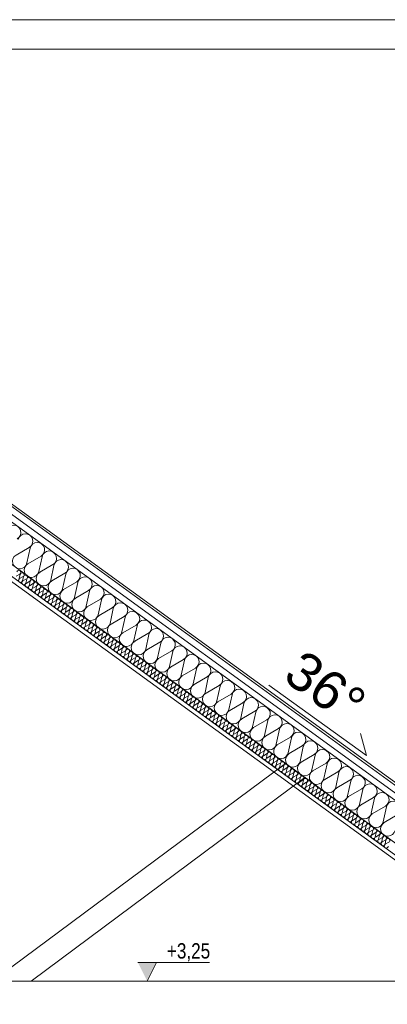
# Model space of a CAD drawing. Extents: x 5465377 to 5465550, y 5925276 to 5925338.
# Tile 161 of 182: x 5465436.9 to 5465438.82, y 5925333.31 to 5925338.45. Entities that reach past the tile are written whole.
import ezdxf

# ---------------------------------------------------------------- set-up
doc = ezdxf.new("R2010")
doc.units = 0
doc.header["$MEASUREMENT"] = 0
for name, color, linetype, lineweight in [('0_Nr_Pióra__141', 7, 'Continuous', 0), ('0_Nr_Pióra__142', 7, 'Continuous', 18), ('____rosliny_Nr_Pióra__141', 7, 'Continuous', 0), ('_ARCH_Sciany_Nr_Pióra__141', 7, 'Continuous', 0), ('_opisy_Nr_pióra__175_Nr_Pióra__148', 14, 'Continuous', 0), ('_opisy_Nr_pióra__2_Nr_Pióra__8', 12, 'Continuous', 35), ('C-DROGI-SYTUACJA-ETYKIETY_Nr_Pióra__141', 7, 'Continuous', 0)]:
    doc.layers.add(name, color=color, linetype=linetype, lineweight=lineweight)
doc.styles.add('GENERATED_STYLE_1', font='arial.ttf')
doc.styles.add('GENERATED_STYLE_4', font='arial.ttf')

# ---------------------------------------------------------------- blocks, each defined once
blk = doc.blocks.new('Izolacja cieplna 12_591', base_point=(5465440.0008, 5925333.2612))
at = {"layer": '____rosliny_Nr_Pióra__141', "linetype": 'Continuous'}
for p, q in [((5465436.9048, 5925335.554), (5465436.8858, 5925335.5428)), ((5465436.9016, 5925335.5314), (5465436.9063, 5925335.5529)), ((5465436.9221, 5925335.5414), (5465436.903, 5925335.5303)), ((5465436.9188, 5925335.5188), (5465436.9235, 5925335.5404)), ((5465436.9393, 5925335.5289), (5465436.9202, 5925335.5178)), ((5465436.936, 5925335.5063), (5465436.9407, 5925335.5279)), ((5465436.9565, 5925335.5164), (5465436.9375, 5925335.5053)), ((5465436.9532, 5925335.4938), (5465436.9579, 5925335.5154)), ((5465436.9737, 5925335.5039), (5465436.9547, 5925335.4928)), ((5465436.9704, 5925335.4813), (5465436.9751, 5925335.5029)), ((5465436.9909, 5925335.4914), (5465436.9719, 5925335.4803)), ((5465436.9876, 5925335.4688), (5465436.9924, 5925335.4904)), ((5465437.0081, 5925335.4789), (5465436.9891, 5925335.4678)), ((5465437.0049, 5925335.4563), (5465437.0096, 5925335.4779)), ((5465437.0253, 5925335.4664), (5465437.0063, 5925335.4553)), ((5465437.0221, 5925335.4438), (5465437.0268, 5925335.4654)), ((5465437.0426, 5925335.4539), (5465437.0235, 5925335.4428)), ((5465437.0393, 5925335.4313), (5465437.044, 5925335.4528)), ((5465437.0598, 5925335.4414), (5465437.0407, 5925335.4302)), ((5465437.0565, 5925335.4188), (5465437.0612, 5925335.4403)), ((5465437.077, 5925335.4289), (5465437.058, 5925335.4177)), ((5465437.0737, 5925335.4063), (5465437.0784, 5925335.4278)), ((5465437.0942, 5925335.4164), (5465437.0752, 5925335.4052)), ((5465437.0909, 5925335.3938), (5465437.0956, 5925335.4153)), ((5465437.1114, 5925335.4039), (5465437.0924, 5925335.3927)), ((5465437.1082, 5925335.3813), (5465437.1129, 5925335.4028)), ((5465437.1286, 5925335.3914), (5465437.1096, 5925335.3802)), ((5465437.1254, 5925335.3688), (5465437.1301, 5925335.3903)), ((5465437.1458, 5925335.3789), (5465437.1268, 5925335.3677)), ((5465437.1426, 5925335.3563), (5465437.1473, 5925335.3778)), ((5465437.1631, 5925335.3663), (5465437.144, 5925335.3552)), ((5465437.1598, 5925335.3437), (5465437.1645, 5925335.3653)), ((5465437.1803, 5925335.3538), (5465437.1612, 5925335.3427)), ((5465437.177, 5925335.3312), (5465437.1817, 5925335.3528)), ((5465437.1975, 5925335.3413), (5465437.1785, 5925335.3302)), ((5465437.1942, 5925335.3187), (5465437.1989, 5925335.3403)), ((5465437.2147, 5925335.3288), (5465437.1957, 5925335.3177)), ((5465437.2114, 5925335.3062), (5465437.2162, 5925335.3278)), ((5465437.2319, 5925335.3163), (5465437.2129, 5925335.3052)), ((5465437.2287, 5925335.2937), (5465437.2334, 5925335.3153)), ((5465437.2491, 5925335.3038), (5465437.2301, 5925335.2927)), ((5465437.2459, 5925335.2812), (5465437.2506, 5925335.3028)), ((5465437.2663, 5925335.2913), (5465437.2473, 5925335.2802)), ((5465437.2631, 5925335.2687), (5465437.2678, 5925335.2903)), ((5465437.2836, 5925335.2788), (5465437.2645, 5925335.2677)), ((5465437.2803, 5925335.2562), (5465437.285, 5925335.2777)), ((5465437.3008, 5925335.2663), (5465437.2817, 5925335.2551)), ((5465437.2975, 5925335.2437), (5465437.3022, 5925335.2652)), ((5465437.318, 5925335.2538), (5465437.299, 5925335.2426)), ((5465437.3147, 5925335.2312), (5465437.3194, 5925335.2527)), ((5465437.3352, 5925335.2413), (5465437.3162, 5925335.2301)), ((5465437.3319, 5925335.2187), (5465437.3367, 5925335.2402)), ((5465437.3524, 5925335.2288), (5465437.3334, 5925335.2176)), ((5465437.3492, 5925335.2062), (5465437.3539, 5925335.2277)), ((5465437.3696, 5925335.2163), (5465437.3506, 5925335.2051)), ((5465437.3664, 5925335.1937), (5465437.3711, 5925335.2152)), ((5465437.3869, 5925335.2038), (5465437.3678, 5925335.1926)), ((5465437.3836, 5925335.1812), (5465437.3883, 5925335.2027)), ((5465437.4041, 5925335.1912), (5465437.385, 5925335.1801)), ((5465437.4008, 5925335.1686), (5465437.4055, 5925335.1902)), ((5465437.4213, 5925335.1787), (5465437.4022, 5925335.1676)), ((5465437.418, 5925335.1561), (5465437.4227, 5925335.1777)), ((5465437.4385, 5925335.1662), (5465437.4195, 5925335.1551)), ((5465437.4352, 5925335.1436), (5465437.4399, 5925335.1652)), ((5465437.4557, 5925335.1537), (5465437.4367, 5925335.1426)), ((5465437.4524, 5925335.1311), (5465437.4572, 5925335.1527)), ((5465437.4729, 5925335.1412), (5465437.4539, 5925335.1301)), ((5465437.4697, 5925335.1186), (5465437.4744, 5925335.1402)), ((5465437.4901, 5925335.1287), (5465437.4711, 5925335.1176)), ((5465437.4869, 5925335.1061), (5465437.4916, 5925335.1277)), ((5465437.5074, 5925335.1162), (5465437.4883, 5925335.1051)), ((5465437.5041, 5925335.0936), (5465437.5088, 5925335.1152)), ((5465437.5246, 5925335.1037), (5465437.5055, 5925335.0926)), ((5465437.5213, 5925335.0811), (5465437.526, 5925335.1026)), ((5465437.5418, 5925335.0912), (5465437.5227, 5925335.08)), ((5465437.5385, 5925335.0686), (5465437.5432, 5925335.0901)), ((5465437.559, 5925335.0787), (5465437.54, 5925335.0675)), ((5465437.5557, 5925335.0561), (5465437.5604, 5925335.0776)), ((5465437.5762, 5925335.0662), (5465437.5572, 5925335.055)), ((5465437.5729, 5925335.0436), (5465437.5777, 5925335.0651)), ((5465437.5934, 5925335.0537), (5465437.5744, 5925335.0425)), ((5465437.5902, 5925335.0311), (5465437.5949, 5925335.0526)), ((5465437.6106, 5925335.0412), (5465437.5916, 5925335.03)), ((5465437.6074, 5925335.0186), (5465437.6121, 5925335.0401)), ((5465437.6279, 5925335.0287), (5465437.6088, 5925335.0175)), ((5465437.6246, 5925335.0061), (5465437.6293, 5925335.0276)), ((5465437.6451, 5925335.0161), (5465437.626, 5925335.005)), ((5465437.6418, 5925334.9935), (5465437.6465, 5925335.0151)), ((5465437.6623, 5925335.0036), (5465437.6432, 5925334.9925)), ((5465437.659, 5925334.981), (5465437.6637, 5925335.0026)), ((5465437.6795, 5925334.9911), (5465437.6605, 5925334.98)), ((5465437.6762, 5925334.9685), (5465437.6809, 5925334.9901)), ((5465437.6967, 5925334.9786), (5465437.6777, 5925334.9675)), ((5465437.6934, 5925334.956), (5465437.6982, 5925334.9776)), ((5465437.7139, 5925334.9661), (5465437.6949, 5925334.955)), ((5465437.7107, 5925334.9435), (5465437.7154, 5925334.9651)), ((5465437.7311, 5925334.9536), (5465437.7121, 5925334.9425)), ((5465437.7279, 5925334.931), (5465437.7326, 5925334.9526)), ((5465437.7484, 5925334.9411), (5465437.7293, 5925334.93)), ((5465437.7451, 5925334.9185), (5465437.7498, 5925334.9401)), ((5465437.7656, 5925334.9286), (5465437.7465, 5925334.9175)), ((5465437.7623, 5925334.906), (5465437.767, 5925334.9275)), ((5465437.7828, 5925334.9161), (5465437.7637, 5925334.9049)), ((5465437.7795, 5925334.8935), (5465437.7842, 5925334.915)), ((5465437.8, 5925334.9036), (5465437.781, 5925334.8924)), ((5465437.7967, 5925334.881), (5465437.8014, 5925334.9025)), ((5465437.8172, 5925334.8911), (5465437.7982, 5925334.8799)), ((5465437.8139, 5925334.8685), (5465437.8187, 5925334.89)), ((5465437.8344, 5925334.8786), (5465437.8154, 5925334.8674)), ((5465437.8312, 5925334.856), (5465437.8359, 5925334.8775)), ((5465437.8516, 5925334.8661), (5465437.8326, 5925334.8549)), ((5465437.8484, 5925334.8435), (5465437.8531, 5925334.865)), ((5465437.8689, 5925334.8536), (5465437.8498, 5925334.8424)), ((5465437.8656, 5925334.831), (5465437.8703, 5925334.8525)), ((5465437.8861, 5925334.841), (5465437.867, 5925334.8299)), ((5465437.8828, 5925334.8185), (5465437.8875, 5925334.84)), ((5465437.9033, 5925334.8285), (5465437.8843, 5925334.8174)), ((5465437.9, 5925334.8059), (5465437.9047, 5925334.8275)), ((5465437.9205, 5925334.816), (5465437.9015, 5925334.8049)), ((5465437.9172, 5925334.7934), (5465437.9219, 5925334.815)), ((5465437.9377, 5925334.8035), (5465437.9187, 5925334.7924)), ((5465437.9344, 5925334.7809), (5465437.9392, 5925334.8025)), ((5465437.9549, 5925334.791), (5465437.9359, 5925334.7799)), ((5465437.9517, 5925334.7684), (5465437.9564, 5925334.79)), ((5465437.9721, 5925334.7785), (5465437.9531, 5925334.7674)), ((5465437.9689, 5925334.7559), (5465437.9736, 5925334.7775)), ((5465437.9894, 5925334.766), (5465437.9703, 5925334.7549)), ((5465437.9861, 5925334.7434), (5465437.9908, 5925334.765)), ((5465438.0066, 5925334.7535), (5465437.9875, 5925334.7424)), ((5465438.0033, 5925334.7309), (5465438.008, 5925334.7524)), ((5465438.0238, 5925334.741), (5465438.0048, 5925334.7299)), ((5465438.0205, 5925334.7184), (5465438.0252, 5925334.7399)), ((5465438.041, 5925334.7285), (5465438.022, 5925334.7173)), ((5465438.0377, 5925334.7059), (5465438.0424, 5925334.7274)), ((5465438.0582, 5925334.716), (5465438.0392, 5925334.7048)), ((5465438.055, 5925334.6934), (5465438.0597, 5925334.7149)), ((5465438.0754, 5925334.7035), (5465438.0564, 5925334.6923)), ((5465438.0722, 5925334.6809), (5465438.0769, 5925334.7024)), ((5465438.0926, 5925334.691), (5465438.0736, 5925334.6798)), ((5465438.0894, 5925334.6684), (5465438.0941, 5925334.6899)), ((5465438.1099, 5925334.6785), (5465438.0908, 5925334.6673)), ((5465438.1066, 5925334.6559), (5465438.1113, 5925334.6774)), ((5465438.1271, 5925334.6659), (5465438.108, 5925334.6548)), ((5465438.1238, 5925334.6434), (5465438.1285, 5925334.6649)), ((5465438.1443, 5925334.6534), (5465438.1253, 5925334.6423)), ((5465438.141, 5925334.6308), (5465438.1457, 5925334.6524)), ((5465438.1615, 5925334.6409), (5465438.1425, 5925334.6298)), ((5465438.1582, 5925334.6183), (5465438.163, 5925334.6399)), ((5465438.1787, 5925334.6284), (5465438.1597, 5925334.6173)), ((5465438.1755, 5925334.6058), (5465438.1802, 5925334.6274)), ((5465438.1959, 5925334.6159), (5465438.1769, 5925334.6048)), ((5465438.1927, 5925334.5933), (5465438.1974, 5925334.6149)), ((5465438.2131, 5925334.6034), (5465438.1941, 5925334.5923)), ((5465438.2099, 5925334.5808), (5465438.2146, 5925334.6024)), ((5465438.2304, 5925334.5909), (5465438.2113, 5925334.5798)), ((5465438.2271, 5925334.5683), (5465438.2318, 5925334.5899)), ((5465438.2476, 5925334.5784), (5465438.2285, 5925334.5673)), ((5465438.2443, 5925334.5558), (5465438.249, 5925334.5773)), ((5465438.2648, 5925334.5659), (5465438.2458, 5925334.5548)), ((5465438.2615, 5925334.5433), (5465438.2662, 5925334.5648)), ((5465438.282, 5925334.5534), (5465438.263, 5925334.5422)), ((5465438.2787, 5925334.5308), (5465438.2835, 5925334.5523)), ((5465438.2992, 5925334.5409), (5465438.2802, 5925334.5297)), ((5465438.296, 5925334.5183), (5465438.3007, 5925334.5398)), ((5465438.3164, 5925334.5284), (5465438.2974, 5925334.5172)), ((5465438.3132, 5925334.5058), (5465438.3179, 5925334.5273)), ((5465438.3337, 5925334.5159), (5465438.3146, 5925334.5047)), ((5465438.3304, 5925334.4933), (5465438.3351, 5925334.5148)), ((5465438.3509, 5925334.5034), (5465438.3318, 5925334.4922)), ((5465438.3476, 5925334.4808), (5465438.3523, 5925334.5023)), ((5465438.3681, 5925334.4908), (5465438.349, 5925334.4797)), ((5465438.3648, 5925334.4683), (5465438.3695, 5925334.4898)), ((5465438.3853, 5925334.4783), (5465438.3663, 5925334.4672)), ((5465438.382, 5925334.4557), (5465438.3867, 5925334.4773)), ((5465438.4025, 5925334.4658), (5465438.3835, 5925334.4547)), ((5465438.3992, 5925334.4432), (5465438.404, 5925334.4648)), ((5465438.4197, 5925334.4533), (5465438.4007, 5925334.4422)), ((5465438.4165, 5925334.4307), (5465438.4212, 5925334.4523)), ((5465438.4369, 5925334.4408), (5465438.4179, 5925334.4297)), ((5465438.4337, 5925334.4182), (5465438.4384, 5925334.4398)), ((5465438.4542, 5925334.4283), (5465438.4351, 5925334.4172)), ((5465438.4509, 5925334.4057), (5465438.4556, 5925334.4273)), ((5465438.4714, 5925334.4158), (5465438.4523, 5925334.4047)), ((5465438.4681, 5925334.3932), (5465438.4728, 5925334.4148)), ((5465438.4886, 5925334.4033), (5465438.4695, 5925334.3922)), ((5465438.4853, 5925334.3807), (5465438.49, 5925334.4022)), ((5465438.5058, 5925334.3908), (5465438.4868, 5925334.3797)), ((5465438.5025, 5925334.3682), (5465438.5072, 5925334.3897)), ((5465438.523, 5925334.3783), (5465438.504, 5925334.3671)), ((5465438.5197, 5925334.3557), (5465438.5245, 5925334.3772)), ((5465438.5402, 5925334.3658), (5465438.5212, 5925334.3546)), ((5465438.537, 5925334.3432), (5465438.5417, 5925334.3647)), ((5465438.5574, 5925334.3533), (5465438.5384, 5925334.3421)), ((5465438.5542, 5925334.3307), (5465438.5589, 5925334.3522)), ((5465438.5747, 5925334.3408), (5465438.5556, 5925334.3296)), ((5465438.5714, 5925334.3182), (5465438.5761, 5925334.3397)), ((5465438.5919, 5925334.3283), (5465438.5728, 5925334.3171)), ((5465438.5886, 5925334.3057), (5465438.5933, 5925334.3272)), ((5465438.6091, 5925334.3157), (5465438.59, 5925334.3046)), ((5465438.6058, 5925334.2932), (5465438.6105, 5925334.3147)), ((5465438.6263, 5925334.3032), (5465438.6073, 5925334.2921)), ((5465438.623, 5925334.2806), (5465438.6277, 5925334.3022)), ((5465438.6435, 5925334.2907), (5465438.6245, 5925334.2796)), ((5465438.6402, 5925334.2681), (5465438.645, 5925334.2897)), ((5465438.6607, 5925334.2782), (5465438.6417, 5925334.2671)), ((5465438.6575, 5925334.2556), (5465438.6622, 5925334.2772)), ((5465438.6779, 5925334.2657), (5465438.6589, 5925334.2546)), ((5465438.6747, 5925334.2431), (5465438.6794, 5925334.2647)), ((5465438.6952, 5925334.2532), (5465438.6761, 5925334.2421)), ((5465438.6919, 5925334.2306), (5465438.6966, 5925334.2522)), ((5465438.7124, 5925334.2407), (5465438.6933, 5925334.2296)), ((5465438.7091, 5925334.2181), (5465438.7138, 5925334.2397)), ((5465438.7296, 5925334.2282), (5465438.7105, 5925334.2171)), ((5465438.7263, 5925334.2056), (5465438.731, 5925334.2271)), ((5465438.7468, 5925334.2157), (5465438.7278, 5925334.2046)), ((5465438.7435, 5925334.1931), (5465438.7482, 5925334.2146)), ((5465438.764, 5925334.2032), (5465438.745, 5925334.192)), ((5465438.7607, 5925334.1806), (5465438.7655, 5925334.2021)), ((5465438.7812, 5925334.1907), (5465438.7622, 5925334.1795)), ((5465438.778, 5925334.1681), (5465438.7827, 5925334.1896)), ((5465438.7984, 5925334.1782), (5465438.7794, 5925334.167)), ((5465438.7952, 5925334.1556), (5465438.7999, 5925334.1771)), ((5465438.8157, 5925334.1657), (5465438.7966, 5925334.1545)), ((5465438.8124, 5925334.1431), (5465438.8171, 5925334.1646)), ((5465438.8329, 5925334.1532), (5465438.8138, 5925334.142))]:
    blk.add_line(p, q, dxfattribs=at)
for centre, start_param, end_param in [((5465436.8995, 5925335.5631), 2.728799, 6.695979), ((5465436.9084, 5925335.5211), 5.870392, 9.837571), ((5465436.9167, 5925335.5506), 2.728799, 6.695979), ((5465436.9339, 5925335.5381), 2.728799, 6.695979), ((5465436.9511, 5925335.5256), 2.728799, 6.695979), ((5465436.9256, 5925335.5086), 5.870392, 9.837571), ((5465436.9428, 5925335.4961), 5.870392, 9.837571), ((5465436.96, 5925335.4836), 5.870392, 9.837571), ((5465436.9683, 5925335.5131), 2.728799, 6.695979), ((5465436.9773, 5925335.4711), 5.870392, 9.837571), ((5465436.9855, 5925335.5006), 2.728799, 6.695979), ((5465437.0028, 5925335.4881), 2.728799, 6.695979), ((5465437.02, 5925335.4756), 2.728799, 6.695979), ((5465436.9945, 5925335.4586), 5.870392, 9.837571), ((5465437.0117, 5925335.4461), 5.870392, 9.837571), ((5465437.0289, 5925335.4336), 5.870392, 9.837571), ((5465437.0372, 5925335.4631), 2.728799, 6.695979), ((5465437.0461, 5925335.4211), 5.870392, 9.837571), ((5465437.0544, 5925335.4506), 2.728799, 6.695979), ((5465437.0716, 5925335.4381), 2.728799, 6.695979), ((5465437.0888, 5925335.4256), 2.728799, 6.695979), ((5465437.0633, 5925335.4086), 5.870392, 9.837571), ((5465437.0805, 5925335.3961), 5.870392, 9.837571), ((5465437.0978, 5925335.3835), 5.870392, 9.837571), ((5465437.106, 5925335.413), 2.728799, 6.695979), ((5465437.115, 5925335.371), 5.870392, 9.837571), ((5465437.1233, 5925335.4005), 2.728799, 6.695979), ((5465437.1405, 5925335.388), 2.728799, 6.695979), ((5465437.1577, 5925335.3755), 2.728799, 6.695979), ((5465437.1749, 5925335.363), 2.728799, 6.695979), ((5465437.1322, 5925335.3585), 5.870392, 9.837571), ((5465437.1494, 5925335.346), 5.870392, 9.837571), ((5465437.1666, 5925335.3335), 5.870392, 9.837571), ((5465437.1838, 5925335.321), 5.870392, 9.837571), ((5465437.1921, 5925335.3505), 2.728799, 6.695979), ((5465437.2093, 5925335.338), 2.728799, 6.695979), ((5465437.2265, 5925335.3255), 2.728799, 6.695979), ((5465437.2438, 5925335.313), 2.728799, 6.695979), ((5465437.201, 5925335.3085), 5.870392, 9.837571), ((5465437.2183, 5925335.296), 5.870392, 9.837571), ((5465437.2355, 5925335.2835), 5.870392, 9.837571), ((5465437.2527, 5925335.271), 5.870392, 9.837571), ((5465437.261, 5925335.3005), 2.728799, 6.695979), ((5465437.2782, 5925335.288), 2.728799, 6.695979), ((5465437.2954, 5925335.2755), 2.728799, 6.695979), ((5465437.3126, 5925335.263), 2.728799, 6.695979), ((5465437.2699, 5925335.2585), 5.870392, 9.837571), ((5465437.2871, 5925335.246), 5.870392, 9.837571), ((5465437.3043, 5925335.2335), 5.870392, 9.837571), ((5465437.3215, 5925335.221), 5.870392, 9.837571), ((5465437.3298, 5925335.2505), 2.728799, 6.695979), ((5465437.347, 5925335.2379), 2.728799, 6.695979), ((5465437.3643, 5925335.2254), 2.728799, 6.695979), ((5465437.3815, 5925335.2129), 2.728799, 6.695979), ((5465437.3388, 5925335.2084), 5.870392, 9.837571), ((5465437.356, 5925335.1959), 5.870392, 9.837571), ((5465437.3732, 5925335.1834), 5.870392, 9.837571), ((5465437.3904, 5925335.1709), 5.870392, 9.837571), ((5465437.3987, 5925335.2004), 2.728799, 6.695979), ((5465437.4076, 5925335.1584), 5.870392, 9.837571), ((5465437.4159, 5925335.1879), 2.728799, 6.695979), ((5465437.4331, 5925335.1754), 2.728799, 6.695979), ((5465437.4503, 5925335.1629), 2.728799, 6.695979), ((5465437.4248, 5925335.1459), 5.870392, 9.837571), ((5465437.4421, 5925335.1334), 5.870392, 9.837571), ((5465437.4593, 5925335.1209), 5.870392, 9.837571), ((5465437.4675, 5925335.1504), 2.728799, 6.695979), ((5465437.4765, 5925335.1084), 5.870392, 9.837571), ((5465437.4848, 5925335.1379), 2.728799, 6.695979), ((5465437.502, 5925335.1254), 2.728799, 6.695979), ((5465437.5192, 5925335.1129), 2.728799, 6.695979), ((5465437.4937, 5925335.0959), 5.870392, 9.837571), ((5465437.5109, 5925335.0834), 5.870392, 9.837571), ((5465437.5281, 5925335.0709), 5.870392, 9.837571), ((5465437.5364, 5925335.1004), 2.728799, 6.695979), ((5465437.5453, 5925335.0584), 5.870392, 9.837571), ((5465437.5536, 5925335.0879), 2.728799, 6.695979), ((5465437.5708, 5925335.0754), 2.728799, 6.695979), ((5465437.588, 5925335.0628), 2.728799, 6.695979), ((5465437.5626, 5925335.0459), 5.870392, 9.837571), ((5465437.5798, 5925335.0333), 5.870392, 9.837571), ((5465437.597, 5925335.0208), 5.870392, 9.837571), ((5465437.6053, 5925335.0503), 2.728799, 6.695979), ((5465437.6142, 5925335.0083), 5.870392, 9.837571), ((5465437.6225, 5925335.0378), 2.728799, 6.695979), ((5465437.6397, 5925335.0253), 2.728799, 6.695979), ((5465437.6569, 5925335.0128), 2.728799, 6.695979), ((5465437.6314, 5925334.9958), 5.870392, 9.837571), ((5465437.6486, 5925334.9833), 5.870392, 9.837571), ((5465437.6658, 5925334.9708), 5.870392, 9.837571), ((5465437.6741, 5925335.0003), 2.728799, 6.695979), ((5465437.6831, 5925334.9583), 5.870392, 9.837571), ((5465437.6913, 5925334.9878), 2.728799, 6.695979), ((5465437.7086, 5925334.9753), 2.728799, 6.695979), ((5465437.7258, 5925334.9628), 2.728799, 6.695979), ((5465437.743, 5925334.9503), 2.728799, 6.695979), ((5465437.7003, 5925334.9458), 5.870392, 9.837571), ((5465437.7175, 5925334.9333), 5.870392, 9.837571), ((5465437.7347, 5925334.9208), 5.870392, 9.837571), ((5465437.7519, 5925334.9083), 5.870392, 9.837571), ((5465437.7602, 5925334.9378), 2.728799, 6.695979), ((5465437.7774, 5925334.9253), 2.728799, 6.695979), ((5465437.7946, 5925334.9128), 2.728799, 6.695979), ((5465437.8118, 5925334.9003), 2.728799, 6.695979), ((5465437.7691, 5925334.8958), 5.870392, 9.837571), ((5465437.7863, 5925334.8833), 5.870392, 9.837571), ((5465437.8036, 5925334.8708), 5.870392, 9.837571), ((5465437.8208, 5925334.8582), 5.870392, 9.837571), ((5465437.8291, 5925334.8877), 2.728799, 6.695979), ((5465437.8463, 5925334.8752), 2.728799, 6.695979), ((5465437.8635, 5925334.8627), 2.728799, 6.695979), ((5465437.8807, 5925334.8502), 2.728799, 6.695979), ((5465437.838, 5925334.8457), 5.870392, 9.837571), ((5465437.8552, 5925334.8332), 5.870392, 9.837571), ((5465437.8724, 5925334.8207), 5.870392, 9.837571), ((5465437.8896, 5925334.8082), 5.870392, 9.837571), ((5465437.8979, 5925334.8377), 2.728799, 6.695979), ((5465437.9151, 5925334.8252), 2.728799, 6.695979), ((5465437.9323, 5925334.8127), 2.728799, 6.695979), ((5465437.9496, 5925334.8002), 2.728799, 6.695979), ((5465437.9068, 5925334.7957), 5.870392, 9.837571), ((5465437.9241, 5925334.7832), 5.870392, 9.837571), ((5465437.9413, 5925334.7707), 5.870392, 9.837571), ((5465437.9585, 5925334.7582), 5.870392, 9.837571), ((5465437.9668, 5925334.7877), 2.728799, 6.695979), ((5465437.984, 5925334.7752), 2.728799, 6.695979), ((5465438.0012, 5925334.7627), 2.728799, 6.695979), ((5465438.0184, 5925334.7502), 2.728799, 6.695979), ((5465437.9757, 5925334.7457), 5.870392, 9.837571), ((5465437.9929, 5925334.7332), 5.870392, 9.837571), ((5465438.0101, 5925334.7207), 5.870392, 9.837571), ((5465438.0273, 5925334.7082), 5.870392, 9.837571), ((5465438.0356, 5925334.7377), 2.728799, 6.695979), ((5465438.0446, 5925334.6957), 5.870392, 9.837571), ((5465438.0528, 5925334.7252), 2.728799, 6.695979), ((5465438.0701, 5925334.7126), 2.728799, 6.695979), ((5465438.0873, 5925334.7001), 2.728799, 6.695979), ((5465438.0618, 5925334.6831), 5.870392, 9.837571), ((5465438.079, 5925334.6706), 5.870392, 9.837571), ((5465438.0962, 5925334.6581), 5.870392, 9.837571), ((5465438.1045, 5925334.6876), 2.728799, 6.695979), ((5465438.1134, 5925334.6456), 5.870392, 9.837571), ((5465438.1217, 5925334.6751), 2.728799, 6.695979), ((5465438.1389, 5925334.6626), 2.728799, 6.695979), ((5465438.1561, 5925334.6501), 2.728799, 6.695979), ((5465438.1306, 5925334.6331), 5.870392, 9.837571), ((5465438.1478, 5925334.6206), 5.870392, 9.837571), ((5465438.1651, 5925334.6081), 5.870392, 9.837571), ((5465438.1733, 5925334.6376), 2.728799, 6.695979), ((5465438.1823, 5925334.5956), 5.870392, 9.837571), ((5465438.1906, 5925334.6251), 2.728799, 6.695979), ((5465438.2078, 5925334.6126), 2.728799, 6.695979), ((5465438.225, 5925334.6001), 2.728799, 6.695979), ((5465438.1995, 5925334.5831), 5.870392, 9.837571), ((5465438.2167, 5925334.5706), 5.870392, 9.837571), ((5465438.2339, 5925334.5581), 5.870392, 9.837571), ((5465438.2422, 5925334.5876), 2.728799, 6.695979), ((5465438.2511, 5925334.5456), 5.870392, 9.837571), ((5465438.2594, 5925334.5751), 2.728799, 6.695979), ((5465438.2766, 5925334.5626), 2.728799, 6.695979), ((5465438.2938, 5925334.5501), 2.728799, 6.695979), ((5465438.2683, 5925334.5331), 5.870392, 9.837571), ((5465438.2856, 5925334.5206), 5.870392, 9.837571), ((5465438.3028, 5925334.508), 5.870392, 9.837571), ((5465438.3111, 5925334.5375), 2.728799, 6.695979), ((5465438.32, 5925334.4955), 5.870392, 9.837571), ((5465438.3283, 5925334.525), 2.728799, 6.695979), ((5465438.3455, 5925334.5125), 2.728799, 6.695979), ((5465438.3627, 5925334.5), 2.728799, 6.695979), ((5465438.3799, 5925334.4875), 2.728799, 6.695979), ((5465438.3372, 5925334.483), 5.870392, 9.837571), ((5465438.3544, 5925334.4705), 5.870392, 9.837571), ((5465438.3716, 5925334.458), 5.870392, 9.837571), ((5465438.3889, 5925334.4455), 5.870392, 9.837571), ((5465438.3971, 5925334.475), 2.728799, 6.695979), ((5465438.4143, 5925334.4625), 2.728799, 6.695979), ((5465438.4316, 5925334.45), 2.728799, 6.695979), ((5465438.4488, 5925334.4375), 2.728799, 6.695979), ((5465438.4061, 5925334.433), 5.870392, 9.837571), ((5465438.4233, 5925334.4205), 5.870392, 9.837571), ((5465438.4405, 5925334.408), 5.870392, 9.837571), ((5465438.4577, 5925334.3955), 5.870392, 9.837571), ((5465438.466, 5925334.425), 2.728799, 6.695979), ((5465438.4832, 5925334.4125), 2.728799, 6.695979), ((5465438.5004, 5925334.4), 2.728799, 6.695979), ((5465438.5176, 5925334.3875), 2.728799, 6.695979), ((5465438.4749, 5925334.383), 5.870392, 9.837571), ((5465438.4921, 5925334.3705), 5.870392, 9.837571), ((5465438.5094, 5925334.358), 5.870392, 9.837571), ((5465438.5266, 5925334.3455), 5.870392, 9.837571), ((5465438.5348, 5925334.375), 2.728799, 6.695979), ((5465438.5521, 5925334.3624), 2.728799, 6.695979), ((5465438.5693, 5925334.3499), 2.728799, 6.695979), ((5465438.5865, 5925334.3374), 2.728799, 6.695979), ((5465438.5438, 5925334.333), 5.870392, 9.837571), ((5465438.561, 5925334.3204), 5.870392, 9.837571), ((5465438.5782, 5925334.3079), 5.870392, 9.837571), ((5465438.5954, 5925334.2954), 5.870392, 9.837571), ((5465438.6037, 5925334.3249), 2.728799, 6.695979), ((5465438.6209, 5925334.3124), 2.728799, 6.695979), ((5465438.6381, 5925334.2999), 2.728799, 6.695979), ((5465438.6554, 5925334.2874), 2.728799, 6.695979), ((5465438.6126, 5925334.2829), 5.870392, 9.837571), ((5465438.6299, 5925334.2704), 5.870392, 9.837571), ((5465438.6471, 5925334.2579), 5.870392, 9.837571), ((5465438.6643, 5925334.2454), 5.870392, 9.837571), ((5465438.6726, 5925334.2749), 2.728799, 6.695979), ((5465438.6815, 5925334.2329), 5.870392, 9.837571), ((5465438.6898, 5925334.2624), 2.728799, 6.695979), ((5465438.707, 5925334.2499), 2.728799, 6.695979), ((5465438.7242, 5925334.2374), 2.728799, 6.695979), ((5465438.6987, 5925334.2204), 5.870392, 9.837571), ((5465438.7159, 5925334.2079), 5.870392, 9.837571), ((5465438.7331, 5925334.1954), 5.870392, 9.837571), ((5465438.7414, 5925334.2249), 2.728799, 6.695979), ((5465438.7504, 5925334.1829), 5.870392, 9.837571), ((5465438.7586, 5925334.2124), 2.728799, 6.695979), ((5465438.7759, 5925334.1999), 2.728799, 6.695979), ((5465438.7931, 5925334.1874), 2.728799, 6.695979), ((5465438.7676, 5925334.1704), 5.870392, 9.837571), ((5465438.7848, 5925334.1579), 5.870392, 9.837571), ((5465438.802, 5925334.1453), 5.870392, 9.837571), ((5465438.8103, 5925334.1748), 2.728799, 6.695979), ((5465438.8192, 5925334.1328), 5.870392, 9.837571), ((5465438.8275, 5925334.1623), 2.728799, 6.695979)]:
    blk.add_ellipse(centre, major_axis=(-0.00861, 0.00625), ratio=0.999504, start_param=start_param, end_param=end_param, dxfattribs=at)
blk = doc.blocks.new('Izolacja cieplna 12_72', base_point=(5465440.2318, 5925333.1552))
at = {"layer": '____rosliny_Nr_Pióra__141', "linetype": 'Continuous'}
for p, q in [((5465436.9533, 5925335.6933), (5465436.8848, 5925335.6532)), ((5465436.9416, 5925335.612), (5465436.9585, 5925335.6895)), ((5465437.0154, 5925335.6483), (5465436.9468, 5925335.6082)), ((5465437.0036, 5925335.5669), (5465437.0206, 5925335.6445)), ((5465437.0774, 5925335.6032), (5465437.0089, 5925335.5631)), ((5465437.0657, 5925335.5218), (5465437.0826, 5925335.5994)), ((5465437.1394, 5925335.5581), (5465437.0709, 5925335.518)), ((5465437.1277, 5925335.4767), (5465437.1447, 5925335.5543)), ((5465437.2015, 5925335.513), (5465437.1329, 5925335.473)), ((5465437.1898, 5925335.4317), (5465437.2067, 5925335.5093)), ((5465437.2635, 5925335.468), (5465437.195, 5925335.4279)), ((5465437.2518, 5925335.3866), (5465437.2687, 5925335.4642)), ((5465437.3256, 5925335.4229), (5465437.257, 5925335.3828)), ((5465437.3138, 5925335.3415), (5465437.3308, 5925335.4191)), ((5465437.3876, 5925335.3778), (5465437.319, 5925335.3377)), ((5465437.3759, 5925335.2964), (5465437.3928, 5925335.374)), ((5465437.4496, 5925335.3327), (5465437.3811, 5925335.2927)), ((5465437.4379, 5925335.2514), (5465437.4549, 5925335.329)), ((5465437.5117, 5925335.2877), (5465437.4431, 5925335.2476)), ((5465437.5, 5925335.2063), (5465437.5169, 5925335.2839)), ((5465437.5737, 5925335.2426), (5465437.5052, 5925335.2025)), ((5465437.562, 5925335.1612), (5465437.5789, 5925335.2388)), ((5465437.6358, 5925335.1975), (5465437.5672, 5925335.1574)), ((5465437.624, 5925335.1161), (5465437.641, 5925335.1937)), ((5465437.6978, 5925335.1524), (5465437.6292, 5925335.1124)), ((5465437.6861, 5925335.0711), (5465437.703, 5925335.1487)), ((5465437.7598, 5925335.1074), (5465437.6913, 5925335.0673)), ((5465437.7481, 5925335.026), (5465437.7651, 5925335.1036)), ((5465437.8219, 5925335.0623), (5465437.7533, 5925335.0222)), ((5465437.8102, 5925334.9809), (5465437.8271, 5925335.0585)), ((5465437.8839, 5925335.0172), (5465437.8154, 5925334.9771)), ((5465437.8722, 5925334.9359), (5465437.8891, 5925335.0134)), ((5465437.946, 5925334.9721), (5465437.8774, 5925334.9321)), ((5465437.9342, 5925334.8908), (5465437.9512, 5925334.9684)), ((5465438.008, 5925334.9271), (5465437.9394, 5925334.887)), ((5465437.9963, 5925334.8457), (5465438.0132, 5925334.9233)), ((5465438.07, 5925334.882), (5465438.0015, 5925334.8419)), ((5465438.0583, 5925334.8006), (5465438.0752, 5925334.8782)), ((5465438.1321, 5925334.8369), (5465438.0635, 5925334.7968)), ((5465438.1203, 5925334.7556), (5465438.1373, 5925334.8331)), ((5465438.1941, 5925334.7919), (5465438.1256, 5925334.7518)), ((5465438.1824, 5925334.7105), (5465438.1993, 5925334.7881)), ((5465438.2562, 5925334.7468), (5465438.1876, 5925334.7067)), ((5465438.2444, 5925334.6654), (5465438.2614, 5925334.743)), ((5465438.3182, 5925334.7017), (5465438.2496, 5925334.6616)), ((5465438.3065, 5925334.6203), (5465438.3234, 5925334.6979)), ((5465438.3802, 5925334.6566), (5465438.3117, 5925334.6165)), ((5465438.3685, 5925334.5753), (5465438.3854, 5925334.6528)), ((5465438.4423, 5925334.6116), (5465438.3737, 5925334.5715)), ((5465438.4305, 5925334.5302), (5465438.4475, 5925334.6078)), ((5465438.5043, 5925334.5665), (5465438.4358, 5925334.5264)), ((5465438.4926, 5925334.4851), (5465438.5095, 5925334.5627)), ((5465438.5663, 5925334.5214), (5465438.4978, 5925334.4813)), ((5465438.5546, 5925334.44), (5465438.5716, 5925334.5176)), ((5465438.6284, 5925334.4763), (5465438.5598, 5925334.4363)), ((5465438.6167, 5925334.395), (5465438.6336, 5925334.4725)), ((5465438.6904, 5925334.4313), (5465438.6219, 5925334.3912)), ((5465438.6787, 5925334.3499), (5465438.6956, 5925334.4275)), ((5465438.7525, 5925334.3862), (5465438.6839, 5925334.3461)), ((5465438.7407, 5925334.3048), (5465438.7577, 5925334.3824)), ((5465438.8145, 5925334.3411), (5465438.7459, 5925334.301)), ((5465438.8028, 5925334.2597), (5465438.8197, 5925334.3373)), ((5465438.8765, 5925334.296), (5465438.808, 5925334.256))]:
    blk.add_line(p, q, dxfattribs=at)
for centre, start_param, end_param in [((5465436.8719, 5925335.7715), 2.728799, 6.695979), ((5465436.9339, 5925335.7264), 2.728799, 6.695979), ((5465436.996, 5925335.6813), 2.728799, 6.695979), ((5465436.9042, 5925335.6202), 5.870392, 9.837571), ((5465437.058, 5925335.6363), 2.728799, 6.695979), ((5465437.1201, 5925335.5912), 2.728799, 6.695979), ((5465436.9662, 5925335.5751), 5.870392, 9.837571), ((5465437.1821, 5925335.5461), 2.728799, 6.695979), ((5465437.0282, 5925335.53), 5.870392, 9.837571), ((5465437.2441, 5925335.501), 2.728799, 6.695979), ((5465437.0903, 5925335.485), 5.870392, 9.837571), ((5465437.3062, 5925335.456), 2.728799, 6.695979), ((5465437.1523, 5925335.4399), 5.870392, 9.837571), ((5465437.2144, 5925335.3948), 5.870392, 9.837571), ((5465437.3682, 5925335.4109), 2.728799, 6.695979), ((5465437.2764, 5925335.3497), 5.870392, 9.837571), ((5465437.4303, 5925335.3658), 2.728799, 6.695979), ((5465437.3384, 5925335.3047), 5.870392, 9.837571), ((5465437.4923, 5925335.3207), 2.728799, 6.695979), ((5465437.4005, 5925335.2596), 5.870392, 9.837571), ((5465437.5543, 5925335.2757), 2.728799, 6.695979), ((5465437.4625, 5925335.2145), 5.870392, 9.837571), ((5465437.6164, 5925335.2306), 2.728799, 6.695979), ((5465437.6784, 5925335.1855), 2.728799, 6.695979), ((5465437.5246, 5925335.1694), 5.870392, 9.837571), ((5465437.7405, 5925335.1404), 2.728799, 6.695979), ((5465437.5866, 5925335.1244), 5.870392, 9.837571), ((5465437.8025, 5925335.0954), 2.728799, 6.695979), ((5465437.6486, 5925335.0793), 5.870392, 9.837571), ((5465437.7107, 5925335.0342), 5.870392, 9.837571), ((5465437.8645, 5925335.0503), 2.728799, 6.695979), ((5465437.7727, 5925334.9891), 5.870392, 9.837571), ((5465437.9266, 5925335.0052), 2.728799, 6.695979), ((5465437.8348, 5925334.9441), 5.870392, 9.837571), ((5465437.9886, 5925334.9601), 2.728799, 6.695979), ((5465437.8968, 5925334.899), 5.870392, 9.837571), ((5465438.0506, 5925334.9151), 2.728799, 6.695979), ((5465437.9588, 5925334.8539), 5.870392, 9.837571), ((5465438.1127, 5925334.87), 2.728799, 6.695979), ((5465438.1747, 5925334.8249), 2.728799, 6.695979), ((5465438.0209, 5925334.8088), 5.870392, 9.837571), ((5465438.2368, 5925334.7798), 2.728799, 6.695979), ((5465438.0829, 5925334.7638), 5.870392, 9.837571), ((5465438.2988, 5925334.7348), 2.728799, 6.695979), ((5465438.1449, 5925334.7187), 5.870392, 9.837571), ((5465438.207, 5925334.6736), 5.870392, 9.837571), ((5465438.3608, 5925334.6897), 2.728799, 6.695979), ((5465438.269, 5925334.6286), 5.870392, 9.837571), ((5465438.4229, 5925334.6446), 2.728799, 6.695979), ((5465438.3311, 5925334.5835), 5.870392, 9.837571), ((5465438.4849, 5925334.5996), 2.728799, 6.695979), ((5465438.3931, 5925334.5384), 5.870392, 9.837571), ((5465438.547, 5925334.5545), 2.728799, 6.695979), ((5465438.4551, 5925334.4933), 5.870392, 9.837571), ((5465438.609, 5925334.5094), 2.728799, 6.695979), ((5465438.671, 5925334.4643), 2.728799, 6.695979), ((5465438.5172, 5925334.4483), 5.870392, 9.837571), ((5465438.7331, 5925334.4193), 2.728799, 6.695979), ((5465438.5792, 5925334.4032), 5.870392, 9.837571), ((5465438.7951, 5925334.3742), 2.728799, 6.695979), ((5465438.6413, 5925334.3581), 5.870392, 9.837571), ((5465438.7033, 5925334.313), 5.870392, 9.837571), ((5465438.8572, 5925334.3291), 2.728799, 6.695979), ((5465438.7653, 5925334.268), 5.870392, 9.837571), ((5465438.8274, 5925334.2229), 5.870392, 9.837571)]:
    blk.add_ellipse(centre, major_axis=(-0.031, 0.0225), ratio=0.998431, start_param=start_param, end_param=end_param, dxfattribs=at)

msp = doc.modelspace()

# ---------------------------------------------------------------- hatches: boundary and pattern name
at = {"layer": '_opisy_Nr_pióra__2_Nr_Pióra__8', "linetype": 'Continuous'}
msp.add_hatch(color=256, dxfattribs=at).paths.add_polyline_path([(5465437.5703, 5925333.4264), (5465437.6192, 5925333.525), (5465437.5213, 5925333.525)], flags=0)

# ---------------------------------------------------------------- linework, layer by layer
at = {"layer": '0_Nr_Pióra__141', "linetype": 'Continuous'}
for p, q in [((5465440.3668, 5925333.3735), (5465436.7422, 5925336.007)), ((5465440.3598, 5925333.3638), (5465436.7422, 5925335.9922)), ((5465440.341, 5925333.3379), (5465436.7422, 5925335.9526)), ((5465438.7147, 5925334.606), (5465438.2052, 5925334.9731)), ((5465438.7147, 5925334.606), (5465438.6838, 5925334.7214))]:
    msp.add_line(p, q, dxfattribs=at)
at = {"layer": '0_Nr_Pióra__141', "linetype": 'Continuous', "flags": 128}
for points in [[(5465428.2874, 5925338.4507), (5465448.7655, 5925338.4507), (5465448.7655, 5925324.0496), (5465428.2874, 5925324.0496)], [(5465428.7226, 5925338.2975), (5465448.6119, 5925338.2975), (5465448.6119, 5925324.2221), (5465428.7226, 5925324.2221)]]:
    msp.add_lwpolyline(points, close=True, dxfattribs=at)
at = {"layer": '0_Nr_Pióra__142', "linetype": 'Continuous'}
for p, q in [((5465440.3222, 5925333.312), (5465436.7422, 5925335.913)), ((5465440.1062, 5925333.2464), (5465436.7422, 5925335.6906)), ((5465436.8022, 5925333.4559), (5465438.2916, 5925334.5649)), ((5465436.9635, 5925333.4264), (5465438.3933, 5925334.491)), ((5465439.8585, 5925333.4264), (5465433.6259, 5925333.4264))]:
    msp.add_line(p, q, dxfattribs=at)
at = {"layer": '_ARCH_Sciany_Nr_Pióra__141', "linetype": 'Continuous'}
for p, q in [((5465440.0008, 5925333.2612), (5465436.7128, 5925335.6501)), ((5465439.9672, 5925333.2578), (5465436.7065, 5925335.6268))]:
    msp.add_line(p, q, dxfattribs=at)
at = {"layer": '_opisy_Nr_pióra__175_Nr_Pióra__148', "linetype": 'Continuous'}
for p, q in [((5465437.5213, 5925333.525), (5465437.8952, 5925333.525)), ((5465437.5703, 5925333.4264), (5465437.6192, 5925333.525)), ((5465437.5077, 5925333.4264), (5465437.6328, 5925333.4264))]:
    msp.add_line(p, q, dxfattribs=at)

# ---------------------------------------------------------------- block references
at = {"layer": '____rosliny_Nr_Pióra__141', "linetype": 'Continuous'}
for name, p in [('Izolacja cieplna 12_72', (5465440.2318, 5925333.1552)), ('Izolacja cieplna 12_591', (5465440.0008, 5925333.2612))]:
    msp.add_blockref(name, p, dxfattribs=at)

# ---------------------------------------------------------------- texts
at = {"layer": '_opisy_Nr_pióra__2_Nr_Pióra__8', "linetype": 'Continuous', "insert": (5465437.7858, 5925333.5777), "char_height": 0.08, "attachment_point": 5, "style": 'GENERATED_STYLE_4'}
msp.add_mtext('{\\W0.800000x;+3,25}', dxfattribs=at)
at = {"layer": 'C-DROGI-SYTUACJA-ETYKIETY_Nr_Pióra__141', "linetype": 'Continuous', "insert": (5465438.2697, 5925335.0027), "char_height": 0.2, "attachment_point": 7, "rotation": 324.2323, "style": 'GENERATED_STYLE_1'}
msp.add_mtext('{36°}', dxfattribs=at)

doc.saveas('drawing.dxf')
